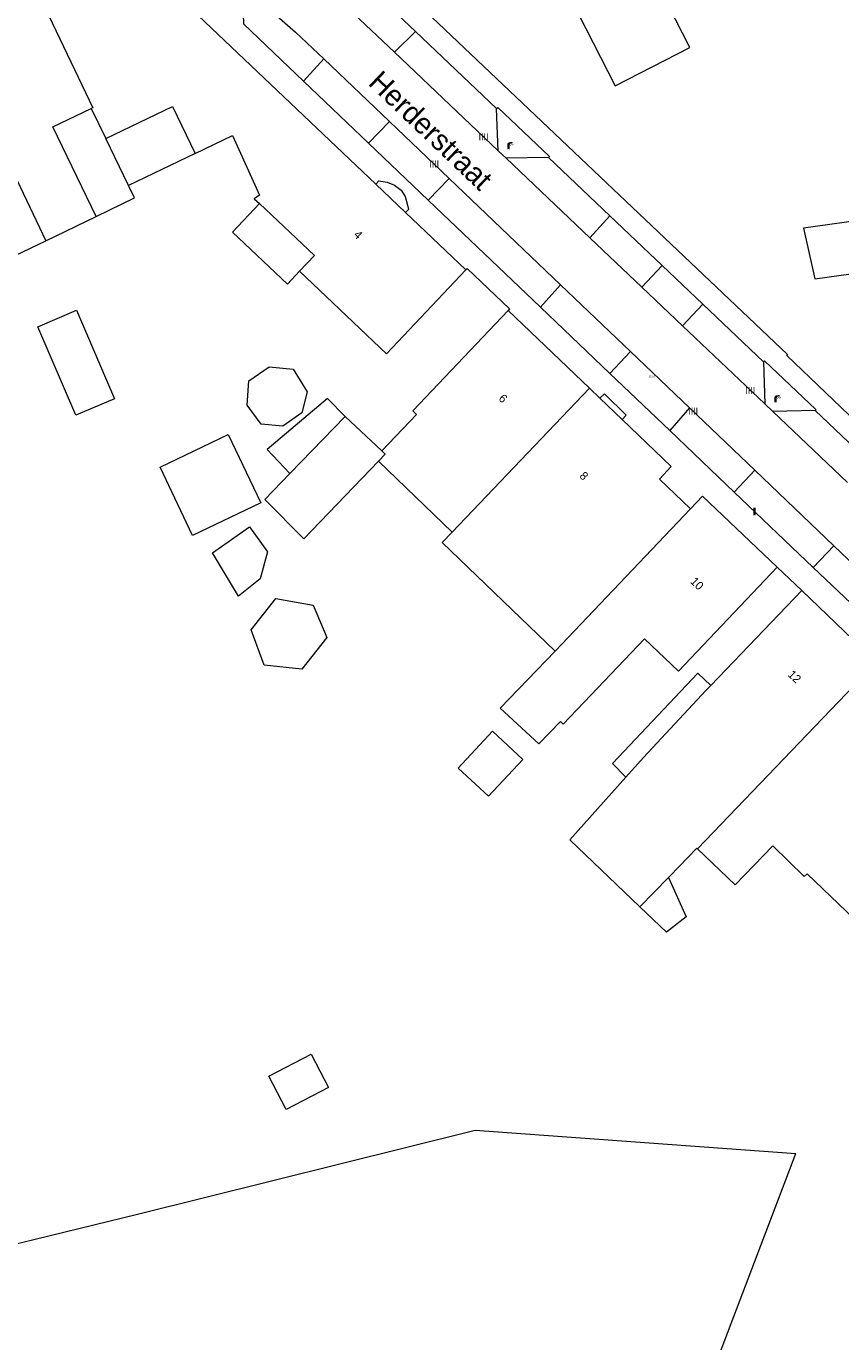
# Model space of a CAD drawing. Header units: metres. Extents: x 197457 to 198138, y 353986 to 354984.
# Tile 6 of 217: x 197605 to 197653, y 354308 to 354386. Entities that reach past the tile are written whole.
import ezdxf
from ezdxf.enums import TextEntityAlignment as Align

# ---------------------------------------------------------------- set-up
doc = ezdxf.new("R2010")
doc.units = ezdxf.units.M
doc.header["$MEASUREMENT"] = 0
for name, color, linetype, lineweight in [('bijgebouw', 1, 'Continuous', 13), ('dakrand hoofdgebouw', 1, 'Continuous', 0), ('grens individueel parkeervak', 7, 'Continuous', 0), ('Grens maaiveld', 253, 'Continuous', 0), ('grens WOZ object', 7, 'Continuous', 0), ('hoofdgebouw', 1, 'Continuous', 0), ('Hoogtepunt', 7, 'Continuous', 0), ('huisnummerreeks BGT', 7, 'Continuous', 0), ('kant verharding', 7, 'Continuous', 0), ('openbare ruimte label tekst', 7, 'Continuous', 0), ('tussenmuur', 1, 'Continuous', 13)]:
    doc.layers.add(name, color=color, linetype=linetype, lineweight=lineweight)
for name, color, linetype, lineweight, true_color in [('kolk', 7, 'Continuous', 0, 0x104b6e), ('lichtmast', 7, 'Continuous', 0, 0x104b6e), ('verkeersbordpaal', 7, 'Continuous', 0, 0x104b6e)]:
    doc.layers.add(name, color=color, linetype=linetype, lineweight=lineweight, true_color=true_color)
doc.styles.add('Style-WORKING', font='WORKING.shx')

# ---------------------------------------------------------------- blocks, each defined once
blk = doc.blocks.new('kolk')
at = {"layer": 'kolk', "linetype": 'Continuous', "lineweight": 0, "true_color": 0xbd2877}
for points in [[(-0.49, -0.43), (-0.49, 0), (-0.49, 0.42), (-0.4, 0.42), (-0.4, 0), (-0.4, -0.43)], [(-0.19, -0.43), (-0.19, 0), (-0.19, 0.42), (-0.11, 0.42), (-0.11, 0), (-0.11, -0.43)], [(0.11, -0.43), (0.11, 0), (0.11, 0.42), (0.19, 0.42), (0.19, 0), (0.19, -0.43)], [(0.4, -0.43), (0.4, 0), (0.4, 0.42), (0.49, 0.42), (0.49, 0), (0.49, -0.43)]]:
    blk.add_hatch(color=232, dxfattribs=at).paths.add_polyline_path(points)
at = {"layer": 'kolk', "linetype": 'Continuous', "lineweight": 0, "true_color": 0x681648}
blk.add_hatch(color=219, dxfattribs=at).paths.add_polyline_path([(0.1, 0, 1), (-0.1, 0, 1)])
blk = doc.blocks.new('lichtmast')
at = {"layer": 'lichtmast', "linetype": 'Continuous', "lineweight": 0, "true_color": 0xbd2877}
for points in [[(0.15, 0.42, -0.344151), (0.3, 0.61), (0.43, 0.64, 0.960861), (0.4, 0.79), (0.1, 0.74, 0.366629), (-0.15, 0.45), (-0.15, -0.1), (0, -0.1, -0.414214), (-0.1, 0, -1), (0.1, 0, -0.414214), (0, -0.1), (0.15, -0.1)], [(0.35, 0.55, 1), (0.3, 0.56), (0.23, 0.32, 1), (0.28, 0.31)], [(0.42, 0.58, 1), (0.38, 0.57), (0.44, 0.33, 1), (0.48, 0.34)], [(0.49, 0.61, 1), (0.45, 0.58), (0.63, 0.4, 1), (0.66, 0.43)]]:
    blk.add_hatch(color=232, dxfattribs=at).paths.add_polyline_path(points)
at = {"layer": 'lichtmast', "linetype": 'Continuous', "lineweight": 0, "true_color": 0x681648}
blk.add_hatch(color=219, dxfattribs=at).paths.add_polyline_path([(-0.1, 0, 1), (0.1, 0, 1)])
blk = doc.blocks.new('paal')
at = {"layer": 'verkeersbordpaal', "linetype": 'Continuous', "lineweight": 0, "true_color": 0xbd2877}
blk.add_hatch(color=232, dxfattribs=at).paths.add_polyline_path([(0.15, 0.8), (-0.15, 0.8), (-0.15, -0.1), (0, -0.1, -0.414214), (-0.1, 0, -1), (0.1, 0, -0.414214), (0, -0.1), (0.15, -0.1)])
at = {"layer": 'verkeersbordpaal', "linetype": 'Continuous', "lineweight": 0, "true_color": 0x681648}
blk.add_hatch(color=219, dxfattribs=at).paths.add_polyline_path([(-0.1, 0, 1), (0.1, 0, 1)])

msp = doc.modelspace()

# ---------------------------------------------------------------- linework, layer by layer
at = {"layer": 'bijgebouw', "linetype": 'Continuous', "lineweight": 13}
for p, q in [((197623.859, 354362.825), (197626.042, 354360.768)), ((197620.561, 354359.41), (197619.064, 354357.86))]:
    msp.add_line(p, q, dxfattribs=at)
at = {"layer": 'bijgebouw', "linetype": 'Continuous', "lineweight": 13, "flags": 128}
for points in [[(197656.618, 354371.698), (197656.196, 354374.748), (197651.209, 354374.058), (197651.88, 354371.042), (197656.618, 354371.698)], [(197625.838, 354360.142), (197621.394, 354355.523), (197619.064, 354357.86)]]:
    msp.add_lwpolyline(points, dxfattribs=at)
at = {"layer": 'dakrand hoofdgebouw', "linetype": 'Continuous', "lineweight": 0}
msp.add_line((197605.993, 354373.308), (197608.998, 354374.757), dxfattribs=at)
at = {"layer": 'dakrand hoofdgebouw', "linetype": 'Continuous', "lineweight": 0, "flags": 128}
for points in [[(197641.441, 354333.567), (197637.255, 354337.551), (197640.606, 354341.287)], [(197643.148, 354335.304), (197644.196, 354332.953), (197643.035, 354332.05), (197641.441, 354333.567)]]:
    msp.add_lwpolyline(points, dxfattribs=at)
at = {"layer": 'grens individueel parkeervak', "linetype": 'Continuous', "lineweight": 0}
for p, q in [((197620.616, 354390.423), (197626.796, 354384.552)), ((197628.046, 354385.798), (197623.132, 354390.451)), ((197628.046, 354385.798), (197626.796, 354384.552)), ((197632.895, 354381.206), (197628.046, 354385.798)), ((197622.584, 354384.154), (197621.371, 354382.834)), ((197626.501, 354380.414), (197622.584, 354384.154)), ((197626.796, 354384.552), (197632.992, 354378.666)), ((197621.371, 354382.834), (197625.251, 354379.131)), ((197632.992, 354378.666), (197632.895, 354381.206)), ((197625.251, 354379.131), (197626.501, 354380.414)), ((197630.061, 354377.015), (197626.501, 354380.414)), ((197625.251, 354379.131), (197628.814, 354375.73)), ((197635.978, 354378.273), (197633.456, 354378.225)), ((197633.456, 354378.225), (197638.451, 354373.48)), ((197639.645, 354374.793), (197635.978, 354378.273)), ((197630.061, 354377.015), (197628.814, 354375.73)), ((197638.451, 354373.48), (197639.645, 354374.793)), ((197635.505, 354369.345), (197636.707, 354370.668)), ((197640.871, 354366.692), (197636.707, 354370.668)), ((197635.505, 354369.345), (197639.647, 354365.392)), ((197643.979, 354368.229), (197645.203, 354369.517)), ((197645.203, 354369.517), (197648.818, 354366.086)), ((197643.979, 354368.229), (197648.886, 354363.567)), ((197640.871, 354366.692), (197639.647, 354365.392)), ((197644.395, 354363.328), (197640.871, 354366.692)), ((197648.818, 354366.086), (197648.886, 354363.567)), ((197639.647, 354365.392), (197643.219, 354361.983)), ((197644.395, 354363.328), (197643.219, 354361.983)), ((197651.888, 354363.168), (197649.369, 354363.108)), ((197649.369, 354363.108), (197653.824, 354358.875)), ((197651.888, 354363.168), (197655.079, 354360.145)), ((197647.067, 354358.31), (197648.293, 354359.606)), ((197653.017, 354355.096), (197648.293, 354359.606)), ((197647.067, 354358.31), (197651.787, 354353.804)), ((197653.017, 354355.096), (197651.787, 354353.804)), ((197657.038, 354351.257), (197653.017, 354355.096)), ((197651.787, 354353.804), (197655.806, 354349.969))]:
    msp.add_line(p, q, dxfattribs=at)
at = {"layer": 'grens individueel parkeervak', "linetype": 'Continuous', "lineweight": 0, "flags": 128}
for points in [[(197617.721, 354388.556), (197620.903, 354385.759), (197622.584, 354384.154)], [(197617.721, 354388.556), (197617.794, 354386.248), (197621.371, 354382.834)]]:
    msp.add_lwpolyline(points, dxfattribs=at)
at = {"layer": 'Grens maaiveld', "linetype": 'Continuous', "lineweight": 0}
for p, q in [((197641.557, 354370.53), (197642.774, 354371.822)), ((197645.569, 354305.267), (197650.749, 354318.836))]:
    msp.add_line(p, q, dxfattribs=at)
at = {"layer": 'Grens maaiveld', "linetype": 'Continuous', "lineweight": 0, "flags": 128}
msp.add_lwpolyline([(197580.316, 354308.609), (197581.087, 354308.615), (197588.004, 354309.499), (197611.464, 354315.212), (197631.622, 354320.223), (197650.749, 354318.836)], dxfattribs=at)
at = {"layer": 'grens WOZ object', "linetype": 'Continuous', "lineweight": 0}
for p, q in [((197608.709, 354381.202), (197609.578, 354379.4)), ((197610.931, 354376.598), (197609.578, 354379.4)), ((197614.91, 354378.519), (197610.931, 354376.598)), ((197627.452, 354374.993), (197625.678, 354376.682)), ((197618.11, 354364.937), (197619.314, 354365.774)), ((197619.314, 354365.774), (197620.749, 354365.636)), ((197620.749, 354365.636), (197621.583, 354364.288)), ((197618.008, 354363.502), (197618.11, 354364.937)), ((197621.583, 354364.288), (197621.269, 354363.037)), ((197640.386, 354362.631), (197639.045, 354363.914)), ((197618.847, 354362.369), (197618.008, 354363.502)), ((197621.269, 354363.037), (197620.138, 354362.234)), ((197623.859, 354362.825), (197620.561, 354359.41)), ((197620.138, 354362.234), (197618.847, 354362.369)), ((197615.932, 354354.691), (197618.155, 354356.243)), ((197618.155, 354356.243), (197619.232, 354354.737)), ((197617.496, 354352.091), (197615.932, 354354.691)), ((197619.232, 354354.737), (197618.79, 354353.132)), ((197618.79, 354353.132), (197617.496, 354352.091)), ((197618.24, 354350.092), (197619.719, 354351.948)), ((197619.719, 354351.948), (197621.949, 354351.554)), ((197621.949, 354351.554), (197622.757, 354349.635)), ((197619.025, 354347.972), (197618.24, 354350.092)), ((197622.757, 354349.635), (197621.266, 354347.744)), ((197621.266, 354347.744), (197619.025, 354347.972)), ((197645.39, 354346.483), (197641.665, 354342.467)), ((197645.668, 354346.773), (197645.39, 354346.483)), ((197630.603, 354341.832), (197632.644, 354344.035)), ((197632.644, 354344.035), (197634.457, 354342.354)), ((197634.457, 354342.354), (197632.416, 354340.152)), ((197640.606, 354341.287), (197641.665, 354342.467)), ((197632.416, 354340.152), (197630.603, 354341.832)), ((197619.307, 354323.461), (197621.826, 354324.76)), ((197621.826, 354324.76), (197622.853, 354322.77)), ((197620.334, 354321.47), (197619.307, 354323.461)), ((197622.853, 354322.77), (197620.334, 354321.47))]:
    msp.add_line(p, q, dxfattribs=at)
at = {"layer": 'grens WOZ object', "linetype": 'Continuous', "lineweight": 0, "flags": 128}
for points in [[(197608.998, 354374.757), (197606.422, 354380.098), (197608.709, 354381.202)], [(197609.578, 354379.4), (197613.557, 354381.321), (197614.91, 354378.519)], [(197625.678, 354376.682), (197625.863, 354376.888), (197626.359, 354376.81), (197626.791, 354376.627), (197627.189, 354376.32), (197627.436, 354375.938), (197627.577, 354375.419), (197627.631, 354375.168), (197627.452, 354374.993)], [(197608.998, 354374.757), (197611.286, 354375.857), (197610.931, 354376.598)], [(197621.123, 354371.48), (197620.418, 354370.711), (197617.137, 354373.81), (197618.74, 354375.527)], [(197618.74, 354375.527), (197622.017, 354372.424), (197621.123, 354371.48)], [(197605.522, 354368.175), (197607.824, 354369.164), (197610.093, 354363.881), (197607.791, 354362.892), (197605.522, 354368.175)], [(197623.859, 354362.825), (197622.797, 354363.899), (197619.21, 354360.849), (197620.561, 354359.41)], [(197639.045, 354363.914), (197639.325, 354364.179), (197640.625, 354362.895), (197640.386, 354362.631)], [(197612.81, 354359.794), (197616.884, 354361.734), (197618.824, 354357.659), (197614.75, 354355.719), (197612.81, 354359.794)], [(197640.606, 354341.287), (197639.807, 354342.105), (197644.891, 354347.506), (197645.668, 354346.773)]]:
    msp.add_lwpolyline(points, dxfattribs=at)
at = {"layer": 'hoofdgebouw', "linetype": 'Continuous', "lineweight": 0}
for p, q in [((197631.06, 354371.56), (197627.452, 354374.993)), ((197633.573, 354369.148), (197627.894, 354363.151)), ((197638.434, 354364.498), (197633.573, 354369.148)), ((197639.045, 354363.914), (197638.434, 354364.498)), ((197625.838, 354360.142), (197630.234, 354355.913)), ((197651.094, 354352.43), (197645.668, 354346.773)), ((197655.545, 354348.162), (197651.094, 354352.43)), ((197636.382, 354348.818), (197633.11, 354345.416)), ((197643.148, 354335.304), (197643.232, 354335.392)), ((197651.418, 354335.533), (197656.708, 354330.459))]:
    msp.add_line(p, q, dxfattribs=at)
at = {"layer": 'hoofdgebouw', "linetype": 'Continuous', "lineweight": 0, "flags": 128}
for points in [[(197635.567, 354391.153), (197639.961, 354382.554), (197644.425, 354384.836), (197638.85, 354395.741), (197638.995, 354395.817)], [(197625.678, 354376.682), (197611.173, 354390.484), (197611.262, 354390.809), (197611.042, 354391.065), (197610.707, 354391.026), (197610.552, 354390.727), (197609.889, 354390.835)], [(197614.91, 354378.519), (197617.135, 354379.592), (197618.755, 354376.029), (197618.437, 354375.814), (197618.74, 354375.527)], [(197598.343, 354376.268), (197600.64, 354377.376), (197603.242, 354371.981), (197605.993, 354373.308)], [(197621.123, 354371.48), (197626.321, 354366.557), (197631.06, 354371.56)], [(197627.894, 354363.151), (197628.112, 354362.945), (197626.042, 354360.768)], [(197644.463, 354357.303), (197642.618, 354359.069), (197643.315, 354359.83), (197640.386, 354362.631)], [(197644.463, 354357.303), (197645.18, 354358.062), (197649.636, 354353.821)], [(197630.234, 354355.913), (197629.645, 354355.3), (197636.382, 354348.818)], [(197638.515, 354346.196), (197641.707, 354349.55), (197643.735, 354347.62), (197649.636, 354353.821)], [(197638.515, 354346.196), (197636.867, 354344.45), (197636.694, 354344.611), (197635.411, 354343.291), (197633.11, 354345.416)], [(197643.232, 354335.392), (197644.837, 354337.065), (197644.887, 354337.017)], [(197644.887, 354337.017), (197647.132, 354334.864), (197649.363, 354337.19)], [(197649.363, 354337.19), (197651.248, 354335.367), (197651.418, 354335.533)]]:
    msp.add_lwpolyline(points, dxfattribs=at)
at = {"layer": 'kant verharding', "linetype": 'Continuous', "lineweight": 0}
for p, q in [((197632.992, 354378.666), (197633.456, 354378.225)), ((197636.707, 354370.668), (197630.061, 354377.015)), ((197628.814, 354375.73), (197635.505, 354369.345)), ((197642.774, 354371.822), (197639.645, 354374.793)), ((197638.451, 354373.48), (197641.557, 354370.53)), ((197642.774, 354371.822), (197645.203, 354369.517)), ((197641.557, 354370.53), (197643.979, 354368.229)), ((197648.886, 354363.567), (197649.369, 354363.108)), ((197648.293, 354359.606), (197644.395, 354363.328)), ((197643.219, 354361.983), (197647.067, 354358.31)), ((197651.094, 354352.43), (197649.636, 354353.821))]:
    msp.add_line(p, q, dxfattribs=at)
at = {"layer": 'kant verharding', "linetype": 'Continuous', "lineweight": 0, "flags": 128}
for points in [[(197655.406, 354361.718), (197655.293, 354361.586), (197650.211, 354366.461), (197650.244, 354366.522), (197617.08, 354397.996)], [(197632.895, 354381.206), (197632.956, 354381.26), (197636.046, 354378.334), (197635.978, 354378.273)], [(197631.06, 354371.56), (197631.137, 354371.655), (197633.664, 354369.232), (197633.573, 354369.148)], [(197648.818, 354366.086), (197648.878, 354366.132), (197651.946, 354363.228), (197651.888, 354363.168)]]:
    msp.add_lwpolyline(points, dxfattribs=at)
at = {"layer": 'tussenmuur', "linetype": 'Continuous', "lineweight": 13}
for p, q in [((197599.73, 354386.452), (197605.993, 354373.308)), ((197630.234, 354355.913), (197638.434, 354364.498)), ((197636.382, 354348.818), (197644.463, 354357.303)), ((197644.887, 354337.017), (197655.545, 354348.162)), ((197643.148, 354335.304), (197641.441, 354333.567))]:
    msp.add_line(p, q, dxfattribs=at)
at = {"layer": 'tussenmuur', "linetype": 'Continuous', "lineweight": 13, "flags": 128}
for points in [[(197605.078, 354389.032), (197608.795, 354381.243), (197608.709, 354381.202)], [(197625.838, 354360.142), (197626.251, 354360.571), (197626.042, 354360.768)]]:
    msp.add_lwpolyline(points, dxfattribs=at)

# ---------------------------------------------------------------- block references
at = {"layer": 'kolk', "linetype": 'Continuous', "lineweight": 0, "xscale": 0.5, "yscale": 0.5}
for p in [(197632.113, 354379.507), (197629.163, 354377.889), (197648.02, 354364.365), (197644.617, 354363.142)]:
    msp.add_blockref('kolk', p, dxfattribs=at)
at = {"layer": 'lichtmast', "linetype": 'Continuous', "lineweight": 0, "xscale": 0.5, "yscale": 0.5}
for p in [(197633.604, 354378.813), (197649.531, 354363.704)]:
    msp.add_blockref('lichtmast', p, dxfattribs=at)
at = {"layer": 'verkeersbordpaal', "linetype": 'Continuous', "lineweight": 0, "xscale": 0.5, "yscale": 0.5}
msp.add_blockref('paal', (197648.274, 354356.97), dxfattribs=at)

# ---------------------------------------------------------------- texts
at = {"layer": 'Hoogtepunt', "linetype": 'Continuous', "lineweight": 0, "style": 'Style-WORKING'}
msp.add_text('22.52', height=0.1, dxfattribs=at).set_placement((197641.98, 354365.163))
msp.add_text('22.52', height=0.1, dxfattribs=at).set_placement((197641.98, 354365.163))
at = {"layer": 'huisnummerreeks BGT', "linetype": 'Continuous', "lineweight": 0, "style": 'Style-WORKING'}
for s, rotation, p in [('4', 316.6, (197624.631, 354373.667)), ('6', 316.3, (197633.278, 354363.895)), ('8', 316.3, (197638.106, 354359.276)), ('10', 316.4, (197644.853, 354352.851)), ('12', 316.2, (197650.67, 354347.295))]:
    msp.add_text(s, height=0.5, rotation=rotation, dxfattribs=at).set_placement(p, align=Align.MIDDLE_CENTER)
at = {"layer": 'openbare ruimte label tekst', "linetype": 'Continuous', "lineweight": 0, "style": 'Style-WORKING'}
msp.add_text('Herderstraat', height=1.25, rotation=316.3, dxfattribs=at).set_placement((197628.964, 354379.897), align=Align.MIDDLE_CENTER)

doc.saveas('drawing.dxf')
